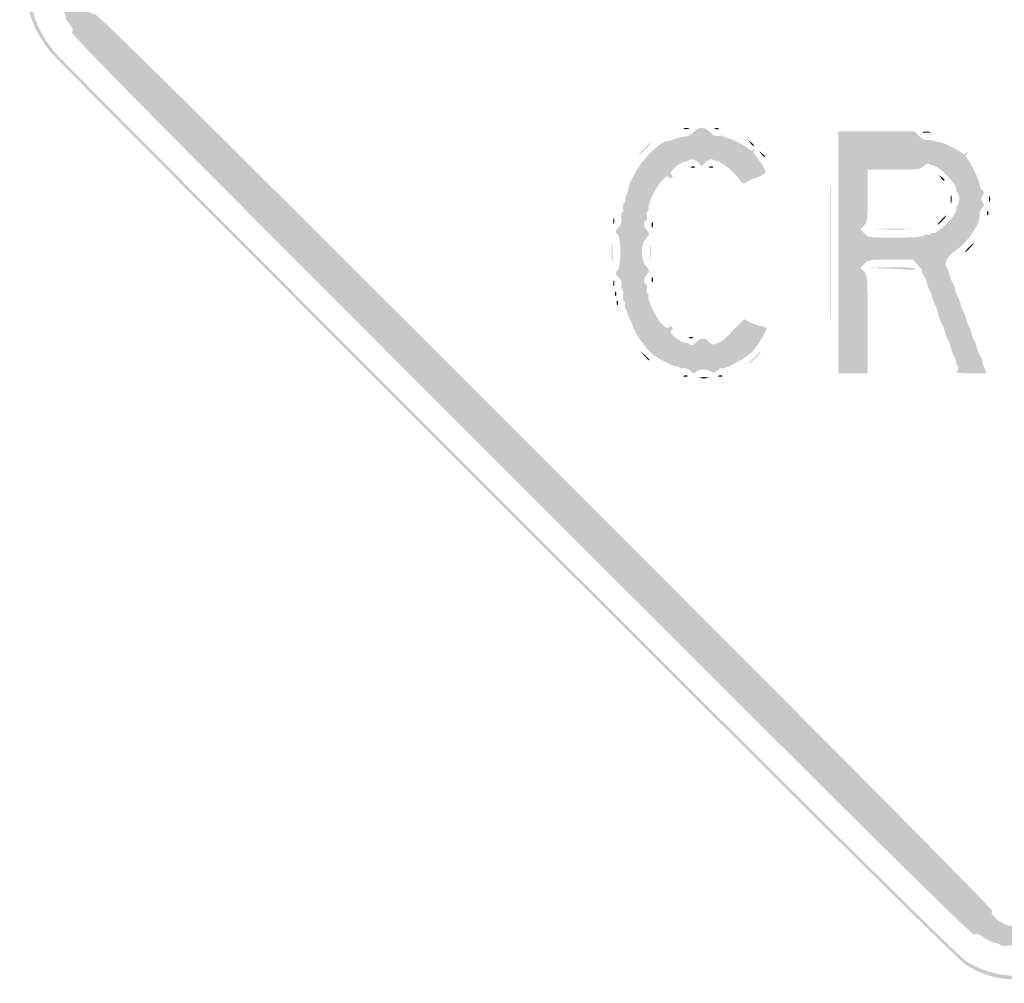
# Model space of a CAD drawing. Header units: inches. Extents: x -25.6 to 25.6, y -25.5 to 25.5.
# Tile 1 of 8: x -25.6 to -0.3, y -25.5 to -0.8. Entities that reach past the tile are written whole.
import ezdxf

# ---------------------------------------------------------------- set-up
doc = ezdxf.new("R2010")
doc.units = ezdxf.units.IN
doc.header["$MEASUREMENT"] = 0

msp = doc.modelspace()

# ---------------------------------------------------------------- hatches: boundary and pattern name
h = msp.add_hatch(color=7)
edge = h.paths.add_edge_path()
edge.add_spline(control_points=[(-0.644, -25.362), (-0.834, -25.31), (-1.112, -25.184), (-1.28, -25.074), (-1.494, -24.934), (-4.857, -21.604), (-13.096, -13.37), (-19.431, -7.041), (-24.718, -1.732), (-24.846, -1.573), (-25.517, -0.737), (-25.628, 0.167), (-25.17, 1.077), (-24.993, 1.429), (-24.691, 1.735), (-13.142, 13.271)], knot_values=[0, 0, 0, 0, 1, 1, 1, 2, 2, 2, 3, 3, 3, 4, 4, 4, 5, 5, 5, 5], degree=3, periodic=0)
edge.add_line((-13.142, 13.271), (-1.296, 25.104))
edge.add_line((-1.296, 25.104), (-0.964, 25.234))
edge.add_spline(control_points=[(-0.964, 25.234), (-0.48, 25.425), (-0.074, 25.482), (0.326, 25.416), (0.675, 25.358), (1.173, 25.164), (1.367, 25.011), (1.432, 24.959), (6.78, 19.624), (13.252, 13.154), (24.562, 1.848), (25.026, 1.377), (25.186, 1.052), (25.627, 0.152), (25.499, -0.775), (24.821, -1.599), (24.358, -2.16), (1.599, -24.863), (1.32, -25.041), (0.713, -25.429), (0.01, -25.544), (-0.644, -25.362)], knot_values=[0, 0, 0, 0, 1, 1, 1, 2, 2, 2, 3, 3, 3, 4, 4, 4, 5, 5, 5, 6, 6, 6, 7, 7, 7, 7], degree=3, periodic=0)
edge = h.paths.add_edge_path(flags=0)
edge.add_spline(control_points=[(0.778, -25.219), (0.933, -25.16), (1.177, -25.038), (1.32, -24.947), (1.599, -24.768), (24.264, -2.16), (24.726, -1.599), (25.405, -0.775), (25.533, 0.152), (25.092, 1.052), (24.932, 1.377), (24.467, 1.849), (13.158, 13.159), (1.527, 24.791), (1.387, 24.93), (1.037, 25.095), (0.364, 25.414), (-0.234, 25.427), (-0.964, 25.14)], knot_values=[0, 0, 0, 0, 1, 1, 1, 2, 2, 2, 3, 3, 3, 4, 4, 4, 5, 5, 5, 6, 6, 6, 6], degree=3, periodic=0)
edge.add_line((-0.964, 25.14), (-1.296, 25.01))
edge.add_line((-1.296, 25.01), (-13.095, 13.224))
edge.add_spline(control_points=[(-13.095, 13.224), (-24.597, 1.734), (-24.899, 1.429), (-25.076, 1.077), (-25.534, 0.167), (-25.423, -0.737), (-24.751, -1.573), (-24.624, -1.732), (-19.358, -7.02), (-13.049, -13.323), (-4.844, -21.522), (-1.494, -24.84), (-1.28, -24.98), (-0.69, -25.364), (0.135, -25.46), (0.778, -25.219)], knot_values=[0, 0, 0, 0, 1, 1, 1, 2, 2, 2, 3, 3, 3, 4, 4, 4, 5, 5, 5, 5], degree=3, periodic=0)
h = msp.add_hatch(color=7)
edge = h.paths.add_edge_path()
edge.add_spline(control_points=[(-0.074, -24.603), (-0.091, -24.574), (-0.164, -24.562), (-0.235, -24.576), (-0.305, -24.591), (-0.383, -24.583), (-0.407, -24.559), (-0.43, -24.535), (-0.495, -24.509), (-0.55, -24.5), (-0.605, -24.492), (-0.734, -24.429), (-0.837, -24.361), (-0.979, -24.267), (-1.038, -24.25), (-1.079, -24.291), (-1.12, -24.332), (-3.971, -21.508), (-12.74, -12.74), (-21.797, -3.683), (-24.333, -1.121), (-24.289, -1.077), (-24.244, -1.033), (-24.258, -0.986), (-24.351, -0.864), (-24.417, -0.778), (-24.458, -0.707), (-24.443, -0.707), (-24.428, -0.707), (-24.442, -0.659), (-24.474, -0.601), (-24.506, -0.543), (-24.535, -0.474), (-24.539, -0.448), (-24.543, -0.422), (-24.55, -0.39), (-24.555, -0.377), (-24.568, -0.343), (-24.57, 0.298), (-24.557, 0.354), (-24.551, 0.379), (-24.543, 0.422), (-24.538, 0.448), (-24.525, 0.534), (-24.28, 0.983), (-24.229, 1.014), (-24.194, 1.036), (-24.196, 1.067), (-24.236, 1.115), (-24.285, 1.174), (-22.46, 3.019), (-12.763, 12.716), (-3.318, 22.162), (-1.22, 24.237), (-1.165, 24.192), (-1.113, 24.148), (-1.082, 24.155), (-1.019, 24.224), (-0.945, 24.306), (-0.772, 24.395), (-0.448, 24.518), (-0.37, 24.547), (-0.169, 24.571), (0, 24.571), (0.169, 24.571), (0.37, 24.547), (0.448, 24.518), (0.754, 24.402), (0.946, 24.307), (0.996, 24.246), (1.038, 24.196), (1.064, 24.194), (1.117, 24.238), (1.173, 24.285), (3.192, 22.288), (12.716, 12.763), (22.241, 3.239), (24.237, 1.22), (24.191, 1.164), (24.147, 1.111), (24.151, 1.084), (24.21, 1.035), (24.282, 0.974), (24.524, 0.544), (24.538, 0.448), (24.543, 0.422), (24.551, 0.379), (24.557, 0.354), (24.57, 0.298), (24.568, -0.343), (24.555, -0.377), (24.55, -0.39), (24.543, -0.422), (24.539, -0.448), (24.535, -0.474), (24.506, -0.543), (24.474, -0.601), (24.442, -0.659), (24.428, -0.707), (24.443, -0.707), (24.458, -0.707), (24.417, -0.778), (24.351, -0.864), (24.258, -0.986), (24.244, -1.033), (24.289, -1.077), (24.333, -1.121), (21.797, -3.683), (12.74, -12.74), (3.971, -21.508), (1.12, -24.332), (1.079, -24.291), (1.038, -24.25), (0.979, -24.267), (0.837, -24.361), (0.734, -24.429), (0.605, -24.492), (0.55, -24.5), (0.495, -24.509), (0.43, -24.535), (0.407, -24.559), (0.383, -24.583), (0.305, -24.591), (0.235, -24.576), (0.164, -24.562), (0.091, -24.574), (0.074, -24.603), (0.056, -24.631), (0.023, -24.654), (0, -24.654), (-0.023, -24.654), (-0.056, -24.631), (-0.074, -24.603)], knot_values=[0, 0, 0, 0, 1, 1, 1, 2, 2, 2, 3, 3, 3, 4, 4, 4, 5, 5, 5, 6, 6, 6, 7, 7, 7, 8, 8, 8, 9, 9, 9, 10, 10, 10, 11, 11, 11, 12, 12, 12, 13, 13, 13, 14, 14, 14, 15, 15, 15, 16, 16, 16, 17, 17, 17, 18, 18, 18, 19, 19, 19, 20, 20, 20, 21, 21, 21, 22, 22, 22, 23, 23, 23, 24, 24, 24, 25, 25, 25, 26, 26, 26, 27, 27, 27, 28, 28, 28, 29, 29, 29, 30, 30, 30, 31, 31, 31, 32, 32, 32, 33, 33, 33, 34, 34, 34, 35, 35, 35, 36, 36, 36, 37, 37, 37, 38, 38, 38, 39, 39, 39, 40, 40, 40, 41, 41, 41, 42, 42, 42, 43, 43, 43, 44, 44, 44, 44], degree=3, periodic=0)
edge = h.paths.add_edge_path(flags=0)
edge.add_spline(control_points=[(0.296, -24.024), (0.496, -23.939), (0.687, -23.734), (0.611, -23.687), (0.575, -23.665), (4.673, -19.533), (12.096, -12.111), (20.323, -3.884), (23.652, -0.583), (23.692, -0.616), (23.762, -0.674), (24.059, -0.35), (24.023, -0.256), (24.01, -0.22), (24.019, -0.179), (24.044, -0.164), (24.097, -0.131), (24.104, 0.11), (24.053, 0.161), (24.019, 0.195), (24.013, 0.216), (24, 0.341), (23.997, 0.373), (21.476, 2.918), (18.399, 5.996), (14.658, 9.737), (12.786, 11.578), (12.752, 11.55), (12.676, 11.487), (0.592, 23.578), (0.661, 23.647), (0.697, 23.683), (0.664, 23.74), (0.543, 23.846), (0.45, 23.928), (0.348, 23.997), (0.317, 24), (0.217, 24.009), (0.167, 24.022), (0.082, 24.061), (0.037, 24.082), (-0.037, 24.082), (-0.082, 24.061), (-0.167, 24.022), (-0.217, 24.009), (-0.317, 24), (-0.348, 23.997), (-0.45, 23.928), (-0.543, 23.846), (-0.664, 23.74), (-0.697, 23.683), (-0.661, 23.647), (-0.592, 23.578), (-12.676, 11.487), (-12.752, 11.55), (-12.786, 11.578), (-14.658, 9.737), (-18.399, 5.996), (-21.476, 2.918), (-23.997, 0.373), (-24, 0.341), (-24.013, 0.216), (-24.019, 0.195), (-24.053, 0.161), (-24.104, 0.11), (-24.097, -0.131), (-24.044, -0.164), (-24.019, -0.179), (-24.009, -0.218), (-24.021, -0.249), (-24.056, -0.341), (-23.76, -0.673), (-23.693, -0.617), (-23.652, -0.583), (-20.436, -3.77), (-12.096, -12.111), (-4.673, -19.533), (-0.575, -23.665), (-0.611, -23.687), (-0.651, -23.712), (-0.636, -23.756), (-0.557, -23.84), (-0.34, -24.076), (0.002, -24.15), (0.296, -24.024)], knot_values=[0, 0, 0, 0, 1, 1, 1, 2, 2, 2, 3, 3, 3, 4, 4, 4, 5, 5, 5, 6, 6, 6, 7, 7, 7, 8, 8, 8, 9, 9, 9, 10, 10, 10, 11, 11, 11, 12, 12, 12, 13, 13, 13, 14, 14, 14, 15, 15, 15, 16, 16, 16, 17, 17, 17, 18, 18, 18, 19, 19, 19, 20, 20, 20, 21, 21, 21, 22, 22, 22, 23, 23, 23, 24, 24, 24, 25, 25, 25, 26, 26, 26, 27, 27, 27, 28, 28, 28, 28], degree=3, periodic=0)
h = msp.add_hatch(color=7)
edge = h.paths.add_edge_path()
edge.add_spline(control_points=[(-8.394, -9.778), (-8.427, -9.738), (-8.494, -9.714), (-8.541, -9.727), (-8.588, -9.739), (-8.639, -9.729), (-8.654, -9.705), (-8.669, -9.681), (-8.706, -9.666), (-8.736, -9.672), (-8.805, -9.685), (-9.166, -9.502), (-9.367, -9.352), (-9.504, -9.248), (-9.844, -8.762), (-9.856, -8.65), (-9.859, -8.624), (-9.885, -8.561), (-9.914, -8.509), (-9.943, -8.457), (-9.97, -8.399), (-9.974, -8.379), (-9.979, -8.36), (-9.987, -8.333), (-9.994, -8.32), (-10, -8.307), (-10.008, -8.277), (-10.011, -8.254), (-10.015, -8.23), (-10.032, -8.196), (-10.049, -8.178), (-10.067, -8.161), (-10.071, -8.118), (-10.058, -8.085), (-10.045, -8.051), (-10.057, -8.009), (-10.085, -7.992), (-10.113, -7.975), (-10.123, -7.912), (-10.108, -7.851), (-10.093, -7.791), (-10.101, -7.728), (-10.127, -7.713), (-10.153, -7.697), (-10.162, -7.64), (-10.148, -7.587), (-10.132, -7.527), (-10.161, -7.451), (-10.225, -7.382), (-10.315, -7.286), (-10.319, -7.267), (-10.255, -7.214), (-10.151, -7.128), (-10.151, -6.355), (-10.255, -6.268), (-10.319, -6.215), (-10.315, -6.196), (-10.225, -6.1), (-10.153, -6.023), (-10.132, -5.959), (-10.153, -5.874), (-10.17, -5.809), (-10.16, -5.743), (-10.132, -5.726), (-10.104, -5.709), (-10.094, -5.662), (-10.109, -5.623), (-10.124, -5.583), (-10.115, -5.524), (-10.087, -5.491), (-10.06, -5.458), (-10.041, -5.413), (-10.045, -5.391), (-10.052, -5.353), (-10.048, -5.334), (-10.017, -5.244), (-9.962, -5.085), (-9.942, -5.016), (-9.943, -4.986), (-9.944, -4.966), (-9.855, -4.797), (-9.745, -4.61), (-9.546, -4.273), (-9.139, -3.893), (-8.963, -3.879), (-8.921, -3.875), (-8.822, -3.847), (-8.745, -3.815), (-8.667, -3.783), (-8.56, -3.761), (-8.507, -3.766), (-8.454, -3.771), (-8.361, -3.721), (-8.299, -3.655), (-8.155, -3.503), (-8.014, -3.503), (-7.87, -3.656), (-7.793, -3.738), (-7.725, -3.768), (-7.657, -3.751), (-7.602, -3.737), (-7.541, -3.741), (-7.522, -3.76), (-7.503, -3.779), (-7.468, -3.797), (-7.444, -3.801), (-7.42, -3.804), (-7.39, -3.812), (-7.377, -3.818), (-7.365, -3.825), (-7.338, -3.834), (-7.319, -3.838), (-7.234, -3.857), (-6.886, -4.057), (-6.858, -4.103), (-6.837, -4.137), (-6.803, -4.135), (-6.749, -4.094), (-6.684, -4.045), (-6.68, -4.046), (-6.727, -4.099), (-6.773, -4.15), (-6.76, -4.192), (-6.667, -4.303), (-6.602, -4.38), (-6.519, -4.501), (-6.482, -4.572), (-6.419, -4.694), (-6.422, -4.704), (-6.543, -4.762), (-6.613, -4.796), (-6.698, -4.829), (-6.732, -4.836), (-6.766, -4.842), (-6.844, -4.881), (-6.906, -4.922), (-7.015, -4.993), (-7.024, -4.99), (-7.143, -4.835), (-7.271, -4.667), (-7.554, -4.431), (-7.651, -4.41), (-7.682, -4.404), (-7.746, -4.382), (-7.792, -4.362), (-7.851, -4.336), (-7.91, -4.356), (-7.983, -4.424)], knot_values=[0, 0, 0, 0, 1, 1, 1, 2, 2, 2, 3, 3, 3, 4, 4, 4, 5, 5, 5, 6, 6, 6, 7, 7, 7, 8, 8, 8, 9, 9, 9, 10, 10, 10, 11, 11, 11, 12, 12, 12, 13, 13, 13, 14, 14, 14, 15, 15, 15, 16, 16, 16, 17, 17, 17, 18, 18, 18, 19, 19, 19, 20, 20, 20, 21, 21, 21, 22, 22, 22, 23, 23, 23, 24, 24, 24, 25, 25, 25, 26, 26, 26, 27, 27, 27, 28, 28, 28, 29, 29, 29, 30, 30, 30, 31, 31, 31, 32, 32, 32, 33, 33, 33, 34, 34, 34, 35, 35, 35, 36, 36, 36, 37, 37, 37, 38, 38, 38, 39, 39, 39, 40, 40, 40, 41, 41, 41, 42, 42, 42, 43, 43, 43, 44, 44, 44, 45, 45, 45, 46, 46, 46, 47, 47, 47, 48, 48, 48, 49, 49, 49, 49], degree=3, periodic=0)
edge.add_line((-7.983, -4.424), (-8.089, -4.524))
edge.add_line((-8.089, -4.524), (-8.189, -4.424))
edge.add_spline(control_points=[(-8.189, -4.424), (-8.259, -4.353), (-8.314, -4.335), (-8.375, -4.362), (-8.472, -4.404), (-8.512, -4.417), (-8.576, -4.425), (-8.6, -4.429), (-8.685, -4.487), (-8.766, -4.554), (-8.876, -4.647), (-8.9, -4.693), (-8.861, -4.739), (-8.829, -4.778), (-8.827, -4.81), (-8.857, -4.828), (-8.882, -4.844), (-8.917, -4.834), (-8.935, -4.805), (-8.989, -4.719), (-9.22, -4.983), (-9.356, -5.285), (-9.424, -5.438), (-9.468, -5.583), (-9.454, -5.607), (-9.439, -5.631), (-9.449, -5.664), (-9.476, -5.681), (-9.504, -5.698), (-9.514, -5.751), (-9.499, -5.798), (-9.484, -5.846), (-9.493, -5.898), (-9.52, -5.915), (-9.594, -5.96), (-9.58, -6.086), (-9.491, -6.184), (-9.418, -6.265), (-9.419, -6.277), (-9.515, -6.379), (-9.659, -6.533), (-9.659, -6.949), (-9.515, -7.103), (-9.419, -7.205), (-9.418, -7.217), (-9.491, -7.298), (-9.58, -7.396), (-9.594, -7.522), (-9.52, -7.567), (-9.493, -7.584), (-9.484, -7.636), (-9.499, -7.684), (-9.514, -7.731), (-9.504, -7.784), (-9.476, -7.801), (-9.449, -7.818), (-9.439, -7.852), (-9.454, -7.876), (-9.494, -7.941), (-9.255, -8.44), (-9.111, -8.59), (-9.022, -8.684), (-8.972, -8.706), (-8.929, -8.671), (-8.892, -8.639), (-8.861, -8.638), (-8.842, -8.668), (-8.827, -8.694), (-8.837, -8.729), (-8.865, -8.746), (-8.898, -8.767), (-8.887, -8.809), (-8.83, -8.872), (-8.737, -8.975), (-8.485, -9.119), (-8.485, -9.07), (-8.485, -9.053), (-8.453, -9.066), (-8.413, -9.099), (-8.354, -9.149), (-8.323, -9.142), (-8.233, -9.058), (-8.099, -8.932), (-8.006, -8.93), (-7.897, -9.05), (-7.851, -9.101), (-7.789, -9.128), (-7.76, -9.11), (-7.731, -9.092), (-7.676, -9.073), (-7.637, -9.067), (-7.598, -9.062), (-7.439, -8.923), (-7.283, -8.759)], knot_values=[0, 0, 0, 0, 1, 1, 1, 2, 2, 2, 3, 3, 3, 4, 4, 4, 5, 5, 5, 6, 6, 6, 7, 7, 7, 8, 8, 8, 9, 9, 9, 10, 10, 10, 11, 11, 11, 12, 12, 12, 13, 13, 13, 14, 14, 14, 15, 15, 15, 16, 16, 16, 17, 17, 17, 18, 18, 18, 19, 19, 19, 20, 20, 20, 21, 21, 21, 22, 22, 22, 23, 23, 23, 24, 24, 24, 25, 25, 25, 26, 26, 26, 27, 27, 27, 28, 28, 28, 29, 29, 29, 30, 30, 30, 31, 31, 31, 31], degree=3, periodic=0)
edge.add_line((-7.283, -8.759), (-7, -8.462))
edge.add_line((-7, -8.462), (-6.835, -8.543))
edge.add_spline(control_points=[(-6.835, -8.543), (-6.743, -8.587), (-6.622, -8.631), (-6.565, -8.64), (-6.508, -8.649), (-6.447, -8.669), (-6.43, -8.686), (-6.394, -8.723), (-6.595, -9.077), (-6.772, -9.287), (-6.896, -9.434), (-7.512, -9.773), (-7.563, -9.722), (-7.577, -9.708), (-7.632, -9.735), (-7.685, -9.782), (-7.758, -9.849), (-7.793, -9.856), (-7.836, -9.814), (-7.903, -9.746), (-8.186, -9.74), (-8.226, -9.805), (-8.268, -9.872), (-8.323, -9.864), (-8.394, -9.778)], knot_values=[0, 0, 0, 0, 1, 1, 1, 2, 2, 2, 3, 3, 3, 4, 4, 4, 5, 5, 5, 6, 6, 6, 7, 7, 7, 8, 8, 8, 8], degree=3, periodic=0)
h = msp.add_hatch(color=7)
edge = h.paths.add_edge_path()
edge.add_spline(control_points=[(-8.544, -3.551), (-8.512, -3.538), (-8.459, -3.538), (-8.426, -3.551), (-8.394, -3.565), (-8.42, -3.575), (-8.485, -3.575), (-8.55, -3.575), (-8.577, -3.565), (-8.544, -3.551)], knot_values=[0, 0, 0, 0, 1, 1, 1, 2, 2, 2, 3, 3, 3, 3], degree=3, periodic=0)
h = msp.add_hatch(color=7)
edge = h.paths.add_edge_path()
edge.add_spline(control_points=[(-7.74, -3.55), (-7.706, -3.537), (-7.665, -3.539), (-7.65, -3.554), (-7.634, -3.57), (-7.662, -3.581), (-7.711, -3.579), (-7.766, -3.577), (-7.777, -3.566), (-7.74, -3.55)], knot_values=[0, 0, 0, 0, 1, 1, 1, 2, 2, 2, 3, 3, 3, 3], degree=3, periodic=0)
h = msp.add_hatch(color=7)
edge = h.paths.add_edge_path()
edge.add_line((-4.573, -6.741), (-4.573, -3.63))
edge.add_line((-4.573, -3.63), (-3.591, -3.63))
edge.add_line((-3.591, -3.63), (-2.609, -3.63))
edge.add_line((-2.609, -3.63), (-2.496, -3.75))
edge.add_spline(control_points=[(-2.496, -3.75), (-2.422, -3.829), (-2.342, -3.866), (-2.264, -3.858), (-2.198, -3.851), (-2.117, -3.863), (-2.083, -3.884), (-2.049, -3.905), (-2.01, -3.912), (-1.998, -3.899), (-1.967, -3.868), (-1.431, -4.13), (-1.391, -4.195), (-1.368, -4.232), (-1.336, -4.229), (-1.28, -4.186), (-1.211, -4.132), (-1.209, -4.134), (-1.263, -4.203), (-1.307, -4.259), (-1.31, -4.291), (-1.272, -4.314), (-1.201, -4.358), (-0.909, -4.965), (-0.929, -5.027), (-0.938, -5.055), (-0.914, -5.103), (-0.876, -5.135), (-0.819, -5.182), (-0.817, -5.211), (-0.862, -5.284), (-0.906, -5.354), (-0.906, -5.394), (-0.862, -5.464), (-0.817, -5.537), (-0.819, -5.566), (-0.876, -5.613), (-0.915, -5.645), (-0.943, -5.705), (-0.939, -5.747), (-0.935, -5.788), (-0.937, -5.838), (-0.943, -5.857), (-0.949, -5.877), (-0.957, -5.908), (-0.961, -5.928), (-0.989, -6.091), (-1.303, -6.522), (-1.484, -6.646), (-1.779, -6.849), (-1.864, -6.984), (-1.785, -7.127), (-1.752, -7.187), (-1.719, -7.275), (-1.711, -7.322), (-1.703, -7.369), (-1.671, -7.454), (-1.64, -7.511), (-1.609, -7.567), (-1.577, -7.652), (-1.569, -7.699), (-1.562, -7.747), (-1.53, -7.831), (-1.499, -7.888), (-1.468, -7.944), (-1.436, -8.029), (-1.428, -8.076), (-1.42, -8.124), (-1.388, -8.209), (-1.357, -8.265), (-1.326, -8.321), (-1.295, -8.406), (-1.287, -8.453), (-1.279, -8.501), (-1.247, -8.586), (-1.216, -8.642), (-1.185, -8.698), (-1.153, -8.783), (-1.145, -8.831), (-1.137, -8.878), (-1.106, -8.963), (-1.075, -9.019), (-1.043, -9.076), (-1.011, -9.163), (-1.003, -9.214), (-0.994, -9.265), (-0.956, -9.356), (-0.917, -9.415), (-0.878, -9.474), (-0.858, -9.522), (-0.872, -9.522), (-0.886, -9.522), (-0.866, -9.597), (-0.828, -9.687)], knot_values=[0, 0, 0, 0, 1, 1, 1, 2, 2, 2, 3, 3, 3, 4, 4, 4, 5, 5, 5, 6, 6, 6, 7, 7, 7, 8, 8, 8, 9, 9, 9, 10, 10, 10, 11, 11, 11, 12, 12, 12, 13, 13, 13, 14, 14, 14, 15, 15, 15, 16, 16, 16, 17, 17, 17, 18, 18, 18, 19, 19, 19, 20, 20, 20, 21, 21, 21, 22, 22, 22, 23, 23, 23, 24, 24, 24, 25, 25, 25, 26, 26, 26, 27, 27, 27, 28, 28, 28, 29, 29, 29, 30, 30, 30, 31, 31, 31, 31], degree=3, periodic=0)
edge.add_line((-0.828, -9.687), (-0.759, -9.852))
edge.add_line((-0.759, -9.852), (-1.163, -9.852))
edge.add_spline(control_points=[(-1.163, -9.852), (-1.496, -9.852), (-1.558, -9.841), (-1.515, -9.789), (-1.486, -9.754), (-1.477, -9.711), (-1.494, -9.694), (-1.512, -9.676), (-1.533, -9.618), (-1.541, -9.565), (-1.549, -9.512), (-1.581, -9.422), (-1.613, -9.366), (-1.644, -9.309), (-1.675, -9.224), (-1.683, -9.177), (-1.691, -9.13), (-1.723, -9.045), (-1.754, -8.988), (-1.785, -8.932), (-1.817, -8.847), (-1.825, -8.8), (-1.833, -8.753), (-1.865, -8.668), (-1.896, -8.611), (-1.927, -8.555), (-1.956, -8.493), (-1.961, -8.473), (-1.965, -8.454), (-1.972, -8.433), (-1.978, -8.426), (-1.983, -8.42), (-1.996, -8.365), (-2.007, -8.305), (-2.018, -8.245), (-2.053, -8.149), (-2.084, -8.093), (-2.115, -8.036), (-2.147, -7.952), (-2.155, -7.904), (-2.163, -7.857), (-2.194, -7.772), (-2.225, -7.716), (-2.256, -7.659), (-2.289, -7.571), (-2.297, -7.52), (-2.305, -7.47), (-2.344, -7.379), (-2.383, -7.32), (-2.422, -7.261), (-2.438, -7.212), (-2.42, -7.212), (-2.402, -7.212), (-2.447, -7.149), (-2.522, -7.071)], knot_values=[0, 0, 0, 0, 1, 1, 1, 2, 2, 2, 3, 3, 3, 4, 4, 4, 5, 5, 5, 6, 6, 6, 7, 7, 7, 8, 8, 8, 9, 9, 9, 10, 10, 10, 11, 11, 11, 12, 12, 12, 13, 13, 13, 14, 14, 14, 15, 15, 15, 16, 16, 16, 17, 17, 17, 18, 18, 18, 18], degree=3, periodic=0)
edge.add_line((-2.522, -7.071), (-2.658, -6.93))
edge.add_line((-2.658, -6.93), (-3.23, -6.93))
edge.add_spline(control_points=[(-3.23, -6.93), (-3.768, -6.93), (-3.808, -6.936), (-3.905, -7.04)], knot_values=[0, 0, 0, 0, 1, 1, 1, 1], degree=3, periodic=0)
edge.add_line((-3.905, -7.04), (-4.008, -7.149))
edge.add_line((-4.008, -7.149), (-3.913, -7.235))
edge.add_spline(control_points=[(-3.913, -7.235), (-3.823, -7.318), (-3.818, -7.378), (-3.818, -8.587)], knot_values=[0, 0, 0, 0, 1, 1, 1, 1], degree=3, periodic=0)
edge.add_line((-3.818, -8.587), (-3.818, -9.852))
edge.add_line((-3.818, -9.852), (-4.196, -9.852))
edge.add_line((-4.196, -9.852), (-4.573, -9.852))
edge.add_line((-4.573, -9.852), (-4.573, -6.741))
edge = h.paths.add_edge_path(flags=0)
edge.add_spline(control_points=[(-2.379, -6.314), (-2.361, -6.286), (-2.318, -6.274), (-2.283, -6.288), (-2.248, -6.302), (-2.206, -6.292), (-2.19, -6.267), (-2.175, -6.242), (-2.143, -6.233), (-2.119, -6.247), (-2.063, -6.282), (-1.661, -5.91), (-1.574, -5.742), (-1.537, -5.669), (-1.521, -5.61), (-1.54, -5.61), (-1.559, -5.61), (-1.549, -5.584), (-1.518, -5.553), (-1.449, -5.484), (-1.443, -5.249), (-1.509, -5.209), (-1.536, -5.192), (-1.547, -5.162), (-1.534, -5.141), (-1.475, -5.046), (-1.96, -4.534), (-2.135, -4.508), (-2.166, -4.503), (-2.216, -4.484), (-2.245, -4.466), (-2.274, -4.448), (-2.335, -4.475), (-2.382, -4.527), (-2.458, -4.611), (-2.528, -4.62), (-3.142, -4.62)], knot_values=[0, 0, 0, 0, 1, 1, 1, 2, 2, 2, 3, 3, 3, 4, 4, 4, 5, 5, 5, 6, 6, 6, 7, 7, 7, 8, 8, 8, 9, 9, 9, 10, 10, 10, 11, 11, 11, 12, 12, 12, 12], degree=3, periodic=0)
edge.add_line((-3.142, -4.62), (-3.818, -4.62))
edge.add_line((-3.818, -4.62), (-3.818, -5.296))
edge.add_spline(control_points=[(-3.818, -5.296), (-3.818, -5.914), (-3.827, -5.98), (-3.913, -6.058)], knot_values=[0, 0, 0, 0, 1, 1, 1, 1], degree=3, periodic=0)
edge.add_line((-3.913, -6.058), (-4.008, -6.144))
edge.add_line((-4.008, -6.144), (-3.905, -6.254))
edge.add_spline(control_points=[(-3.905, -6.254), (-3.806, -6.36), (-3.774, -6.364), (-3.106, -6.364), (-2.663, -6.364), (-2.398, -6.346), (-2.379, -6.314)], knot_values=[0, 0, 0, 0, 1, 1, 1, 2, 2, 2, 2], degree=3, periodic=0)
h = msp.add_hatch(color=7)
edge = h.paths.add_edge_path()
edge.add_spline(control_points=[(-2.392, -3.644), (-2.347, -3.633), (-2.273, -3.633), (-2.227, -3.644), (-2.182, -3.656), (-2.219, -3.666), (-2.31, -3.666), (-2.401, -3.666), (-2.438, -3.656), (-2.392, -3.644)], knot_values=[0, 0, 0, 0, 1, 1, 1, 2, 2, 2, 3, 3, 3, 3], degree=3, periodic=0)
h = msp.add_hatch(color=7)
edge = h.paths.add_edge_path()
edge.add_spline(control_points=[(-9.57, -4.078), (-9.482, -3.987), (-9.399, -3.913), (-9.386, -3.913), (-9.373, -3.913), (-9.434, -3.987), (-9.522, -4.078), (-9.61, -4.168), (-9.693, -4.243), (-9.706, -4.243), (-9.719, -4.243), (-9.657, -4.168), (-9.57, -4.078)], knot_values=[0, 0, 0, 0, 1, 1, 1, 2, 2, 2, 3, 3, 3, 4, 4, 4, 4], degree=3, periodic=0)
h = msp.add_hatch(color=7)
edge = h.paths.add_edge_path()
edge.add_spline(control_points=[(-6.841, -3.924), (-6.9, -3.85), (-6.898, -3.848), (-6.824, -3.907), (-6.778, -3.942), (-6.741, -3.979), (-6.741, -3.989), (-6.741, -4.028), (-6.78, -4.003), (-6.841, -3.924)], knot_values=[0, 0, 0, 0, 1, 1, 1, 2, 2, 2, 3, 3, 3, 3], degree=3, periodic=0)
h = msp.add_hatch(color=7)
edge = h.paths.add_edge_path()
edge.add_spline(control_points=[(-6.559, -4.207), (-6.617, -4.133), (-6.616, -4.131), (-6.541, -4.189), (-6.495, -4.225), (-6.458, -4.262), (-6.458, -4.272), (-6.458, -4.311), (-6.497, -4.286), (-6.559, -4.207)], knot_values=[0, 0, 0, 0, 1, 1, 1, 2, 2, 2, 3, 3, 3, 3], degree=3, periodic=0)
h = msp.add_hatch(color=7)
edge = h.paths.add_edge_path()
edge.add_spline(control_points=[(-8.353, -4.54), (-8.319, -4.527), (-8.278, -4.528), (-8.262, -4.544), (-8.247, -4.56), (-8.275, -4.571), (-8.324, -4.569), (-8.379, -4.567), (-8.39, -4.555), (-8.353, -4.54)], knot_values=[0, 0, 0, 0, 1, 1, 1, 2, 2, 2, 3, 3, 3, 3], degree=3, periodic=0)
h = msp.add_hatch(color=7)
edge = h.paths.add_edge_path()
edge.add_spline(control_points=[(-7.881, -4.54), (-7.847, -4.527), (-7.807, -4.528), (-7.791, -4.544), (-7.775, -4.56), (-7.803, -4.571), (-7.853, -4.569), (-7.908, -4.567), (-7.919, -4.555), (-7.881, -4.54)], knot_values=[0, 0, 0, 0, 1, 1, 1, 2, 2, 2, 3, 3, 3, 3], degree=3, periodic=0)
h = msp.add_hatch(color=7)
edge = h.paths.add_edge_path()
edge.add_spline(control_points=[(-4.786, -6.741), (-4.786, -5.017), (-4.78, -4.312), (-4.773, -5.174), (-4.766, -6.036), (-4.766, -7.446), (-4.773, -8.309), (-4.78, -9.171), (-4.786, -8.465), (-4.786, -6.741)], knot_values=[0, 0, 0, 0, 1, 1, 1, 2, 2, 2, 3, 3, 3, 3], degree=3, periodic=0)
h = msp.add_hatch(color=7)
edge = h.paths.add_edge_path()
edge.add_spline(control_points=[(-1.939, -4.82), (-1.997, -4.745), (-1.996, -4.744), (-1.921, -4.802), (-1.876, -4.838), (-1.838, -4.875), (-1.838, -4.885), (-1.838, -4.924), (-1.877, -4.899), (-1.939, -4.82)], knot_values=[0, 0, 0, 0, 1, 1, 1, 2, 2, 2, 3, 3, 3, 3], degree=3, periodic=0)
h = msp.add_hatch(color=7)
edge = h.paths.add_edge_path()
edge.add_spline(control_points=[(-1.686, -5.374), (-1.686, -5.283), (-1.676, -5.246), (-1.665, -5.292), (-1.653, -5.337), (-1.653, -5.411), (-1.665, -5.457), (-1.676, -5.502), (-1.686, -5.465), (-1.686, -5.374)], knot_values=[0, 0, 0, 0, 1, 1, 1, 2, 2, 2, 3, 3, 3, 3], degree=3, periodic=0)
h = msp.add_hatch(color=7)
edge = h.paths.add_edge_path()
edge.add_spline(control_points=[(-0.7, -5.374), (-0.7, -5.309), (-0.689, -5.283), (-0.676, -5.315), (-0.663, -5.347), (-0.663, -5.401), (-0.676, -5.433), (-0.689, -5.465), (-0.7, -5.439), (-0.7, -5.374)], knot_values=[0, 0, 0, 0, 1, 1, 1, 2, 2, 2, 3, 3, 3, 3], degree=3, periodic=0)
h = msp.add_hatch(color=7)
edge = h.paths.add_edge_path()
edge.add_spline(control_points=[(-1.933, -5.916), (-1.872, -5.851), (-1.811, -5.798), (-1.798, -5.798), (-1.786, -5.798), (-1.825, -5.851), (-1.886, -5.916), (-1.947, -5.981), (-2.007, -6.034), (-2.02, -6.034), (-2.033, -6.034), (-1.994, -5.981), (-1.933, -5.916)], knot_values=[0, 0, 0, 0, 1, 1, 1, 2, 2, 2, 3, 3, 3, 4, 4, 4, 4], degree=3, periodic=0)
h = msp.add_hatch(color=7)
edge = h.paths.add_edge_path()
edge.add_spline(control_points=[(-0.751, -5.724), (-0.748, -5.669), (-0.737, -5.658), (-0.722, -5.695), (-0.708, -5.729), (-0.71, -5.77), (-0.726, -5.786), (-0.741, -5.801), (-0.753, -5.773), (-0.751, -5.724)], knot_values=[0, 0, 0, 0, 1, 1, 1, 2, 2, 2, 3, 3, 3, 3], degree=3, periodic=0)
h = msp.add_hatch(color=7)
edge = h.paths.add_edge_path()
edge.add_spline(control_points=[(-10.363, -5.94), (-10.363, -5.875), (-10.353, -5.848), (-10.34, -5.881), (-10.327, -5.913), (-10.327, -5.966), (-10.34, -5.999), (-10.353, -6.031), (-10.363, -6.005), (-10.363, -5.94)], knot_values=[0, 0, 0, 0, 1, 1, 1, 2, 2, 2, 3, 3, 3, 3], degree=3, periodic=0)
h = msp.add_hatch(color=7)
edge = h.paths.add_edge_path()
edge.add_spline(control_points=[(-9.374, -6.034), (-9.374, -5.969), (-9.363, -5.943), (-9.35, -5.975), (-9.337, -6.007), (-9.337, -6.06), (-9.35, -6.093), (-9.363, -6.125), (-9.374, -6.099), (-9.374, -6.034)], knot_values=[0, 0, 0, 0, 1, 1, 1, 2, 2, 2, 3, 3, 3, 3], degree=3, periodic=0)
h = msp.add_hatch(color=7)
edge = h.paths.add_edge_path()
edge.add_spline(control_points=[(-3.477, -6.14), (-3.276, -6.132), (-2.947, -6.132), (-2.746, -6.14), (-2.545, -6.149), (-2.709, -6.156), (-3.111, -6.156), (-3.513, -6.156), (-3.678, -6.149), (-3.477, -6.14)], knot_values=[0, 0, 0, 0, 1, 1, 1, 2, 2, 2, 3, 3, 3, 3], degree=3, periodic=0)
h = msp.add_hatch(color=7)
edge = h.paths.add_edge_path()
edge.add_spline(control_points=[(-10.401, -6.741), (-10.401, -6.495), (-10.393, -6.394), (-10.383, -6.517), (-10.374, -6.64), (-10.374, -6.842), (-10.383, -6.965), (-10.393, -7.088), (-10.401, -6.987), (-10.401, -6.741)], knot_values=[0, 0, 0, 0, 1, 1, 1, 2, 2, 2, 3, 3, 3, 3], degree=3, periodic=0)
h = msp.add_hatch(color=7)
edge = h.paths.add_edge_path()
edge.add_spline(control_points=[(-9.413, -6.741), (-9.413, -6.573), (-9.404, -6.504), (-9.394, -6.588), (-9.384, -6.672), (-9.384, -6.81), (-9.394, -6.894), (-9.404, -6.979), (-9.413, -6.91), (-9.413, -6.741)], knot_values=[0, 0, 0, 0, 1, 1, 1, 2, 2, 2, 3, 3, 3, 3], degree=3, periodic=0)
h = msp.add_hatch(color=7)
edge = h.paths.add_edge_path()
edge.add_spline(control_points=[(-1.226, -6.623), (-1.165, -6.558), (-1.104, -6.505), (-1.091, -6.505), (-1.078, -6.505), (-1.118, -6.558), (-1.179, -6.623), (-1.239, -6.688), (-1.3, -6.741), (-1.313, -6.741), (-1.326, -6.741), (-1.287, -6.688), (-1.226, -6.623)], knot_values=[0, 0, 0, 0, 1, 1, 1, 2, 2, 2, 3, 3, 3, 4, 4, 4, 4], degree=3, periodic=0)
h = msp.add_hatch(color=7)
edge = h.paths.add_edge_path()
edge.add_line((-3.229, -7.165), (-3.842, -7.137))
edge.add_line((-3.842, -7.137), (-3.244, -7.128))
edge.add_spline(control_points=[(-3.244, -7.128), (-2.885, -7.122), (-2.634, -7.137), (-2.616, -7.165), (-2.6, -7.191), (-2.594, -7.208), (-2.602, -7.203), (-2.61, -7.198), (-2.892, -7.181), (-3.229, -7.165)], knot_values=[0, 0, 0, 0, 1, 1, 1, 2, 2, 2, 3, 3, 3, 3], degree=3, periodic=0)
h = msp.add_hatch(color=7)
edge = h.paths.add_edge_path()
edge.add_spline(control_points=[(-10.363, -7.542), (-10.363, -7.478), (-10.353, -7.451), (-10.34, -7.484), (-10.327, -7.516), (-10.327, -7.569), (-10.34, -7.601), (-10.353, -7.634), (-10.363, -7.607), (-10.363, -7.542)], knot_values=[0, 0, 0, 0, 1, 1, 1, 2, 2, 2, 3, 3, 3, 3], degree=3, periodic=0)
h = msp.add_hatch(color=7)
edge = h.paths.add_edge_path()
edge.add_spline(control_points=[(-9.374, -7.448), (-9.374, -7.383), (-9.363, -7.357), (-9.35, -7.389), (-9.337, -7.422), (-9.337, -7.475), (-9.35, -7.507), (-9.363, -7.54), (-9.374, -7.513), (-9.374, -7.448)], knot_values=[0, 0, 0, 0, 1, 1, 1, 2, 2, 2, 3, 3, 3, 3], degree=3, periodic=0)
h = msp.add_hatch(color=7)
edge = h.paths.add_edge_path()
edge.add_spline(control_points=[(-10.32, -7.798), (-10.318, -7.743), (-10.307, -7.732), (-10.292, -7.769), (-10.278, -7.803), (-10.28, -7.844), (-10.295, -7.86), (-10.311, -7.875), (-10.322, -7.848), (-10.32, -7.798)], knot_values=[0, 0, 0, 0, 1, 1, 1, 2, 2, 2, 3, 3, 3, 3], degree=3, periodic=0)
h = msp.add_hatch(color=7)
edge = h.paths.add_edge_path()
edge.add_spline(control_points=[(-10.273, -8.034), (-10.271, -7.979), (-10.259, -7.967), (-10.244, -8.005), (-10.231, -8.039), (-10.232, -8.08), (-10.248, -8.095), (-10.264, -8.111), (-10.275, -8.083), (-10.273, -8.034)], knot_values=[0, 0, 0, 0, 1, 1, 1, 2, 2, 2, 3, 3, 3, 3], degree=3, periodic=0)
h = msp.add_hatch(color=7)
edge = h.paths.add_edge_path()
edge.add_spline(control_points=[(-8.4, -8.924), (-8.366, -8.911), (-8.325, -8.913), (-8.309, -8.928), (-8.294, -8.944), (-8.322, -8.955), (-8.371, -8.953), (-8.426, -8.951), (-8.437, -8.94), (-8.4, -8.924)], knot_values=[0, 0, 0, 0, 1, 1, 1, 2, 2, 2, 3, 3, 3, 3], degree=3, periodic=0)
h = msp.add_hatch(color=7)
edge = h.paths.add_edge_path()
edge.add_line((-9.573, -9.393), (-9.687, -9.263))
edge.add_line((-9.687, -9.263), (-9.558, -9.377))
edge.add_spline(control_points=[(-9.558, -9.377), (-9.437, -9.484), (-9.406, -9.522), (-9.443, -9.522), (-9.452, -9.522), (-9.51, -9.464), (-9.573, -9.393)], knot_values=[0, 0, 0, 0, 1, 1, 1, 2, 2, 2, 2], degree=3, periodic=0)
h = msp.add_hatch(color=7)
edge = h.paths.add_edge_path()
edge.add_spline(control_points=[(-6.741, -9.452), (-6.653, -9.361), (-6.571, -9.287), (-6.558, -9.287), (-6.545, -9.287), (-6.606, -9.361), (-6.694, -9.452), (-6.782, -9.542), (-6.864, -9.617), (-6.877, -9.617), (-6.89, -9.617), (-6.829, -9.542), (-6.741, -9.452)], knot_values=[0, 0, 0, 0, 1, 1, 1, 2, 2, 2, 3, 3, 3, 4, 4, 4, 4], degree=3, periodic=0)
h = msp.add_hatch(color=7)
edge = h.paths.add_edge_path()
edge.add_spline(control_points=[(-8.541, -9.914), (-8.507, -9.901), (-8.467, -9.902), (-8.451, -9.918), (-8.435, -9.934), (-8.463, -9.945), (-8.513, -9.943), (-8.568, -9.941), (-8.579, -9.929), (-8.541, -9.914)], knot_values=[0, 0, 0, 0, 1, 1, 1, 2, 2, 2, 3, 3, 3, 3], degree=3, periodic=0)
h = msp.add_hatch(color=7)
edge = h.paths.add_edge_path()
edge.add_spline(control_points=[(-8.119, -9.96), (-8.061, -9.949), (-7.976, -9.95), (-7.931, -9.961), (-7.886, -9.973), (-7.934, -9.982), (-8.037, -9.982), (-8.141, -9.981), (-8.178, -9.972), (-8.119, -9.96)], knot_values=[0, 0, 0, 0, 1, 1, 1, 2, 2, 2, 3, 3, 3, 3], degree=3, periodic=0)
h = msp.add_hatch(color=7)
edge = h.paths.add_edge_path()
edge.add_spline(control_points=[(-7.646, -9.914), (-7.612, -9.901), (-7.571, -9.902), (-7.555, -9.918), (-7.54, -9.934), (-7.567, -9.945), (-7.617, -9.943), (-7.672, -9.941), (-7.683, -9.929), (-7.646, -9.914)], knot_values=[0, 0, 0, 0, 1, 1, 1, 2, 2, 2, 3, 3, 3, 3], degree=3, periodic=0)

doc.saveas('drawing.dxf')
